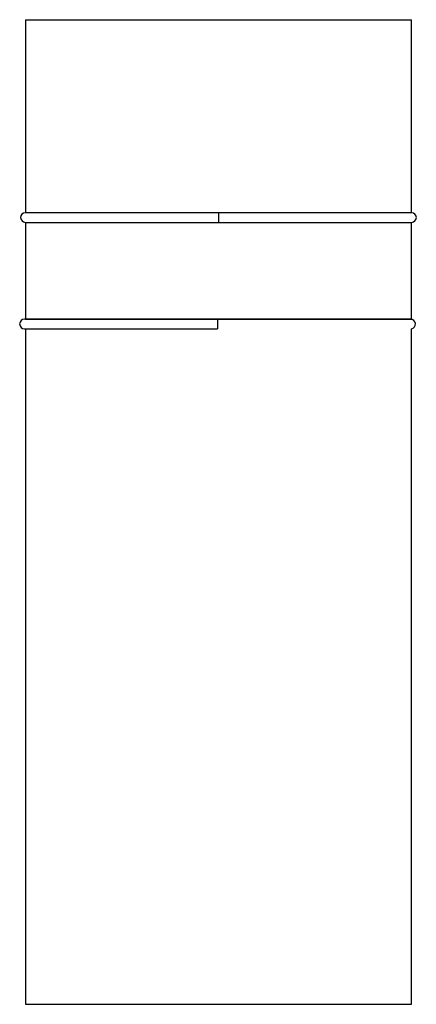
# Model space of a CAD drawing. Header units: millimetres. Extents: x -20 to 21, y -57 to 45.
import ezdxf

# ---------------------------------------------------------------- set-up
doc = ezdxf.new("R2010")
doc.units = ezdxf.units.MM

msp = doc.modelspace()

# ---------------------------------------------------------------- linework, layer by layer
at = {"color": 7, "linetype": 'Continuous', "lineweight": 25}
for p, q in [((-19.72, 44.83), (-19.72, 24.85)), ((-19.72, 44.83), (20.28, 44.83)), ((20.28, 24.85), (20.28, 44.83)), ((20.29, 24.85), (-19.71, 24.85)), ((0.29, 24.85), (0.29, 23.85)), ((-19.72, 23.84), (-19.72, 13.84)), ((-19.72, 23.84), (20.28, 23.84)), ((-19.71, 23.85), (20.29, 23.85)), ((20.28, 13.84), (20.28, 23.84)), ((20.19, 13.83), (-19.81, 13.83)), ((-19.72, 13.84), (20.28, 13.84)), ((0.19, 13.83), (0.19, 12.83)), ((-19.81, 12.83), (0.19, 12.83)), ((-19.72, 12.83), (-19.72, -57.1)), ((20.28, -57.1), (20.28, 12.83)), ((-19.72, -57.1), (20.28, -57.1))]:
    msp.add_line(p, q, dxfattribs=at)
for centre, start, end in [((-19.71, 24.35), 91.3995, 270), ((20.29, 24.35), 270, 90), ((-19.81, 13.33), 90, 270), ((20.19, 13.33), 279.7243, 90)]:
    msp.add_arc(centre, 0.5, start, end, dxfattribs=at)

doc.saveas('drawing.dxf')
